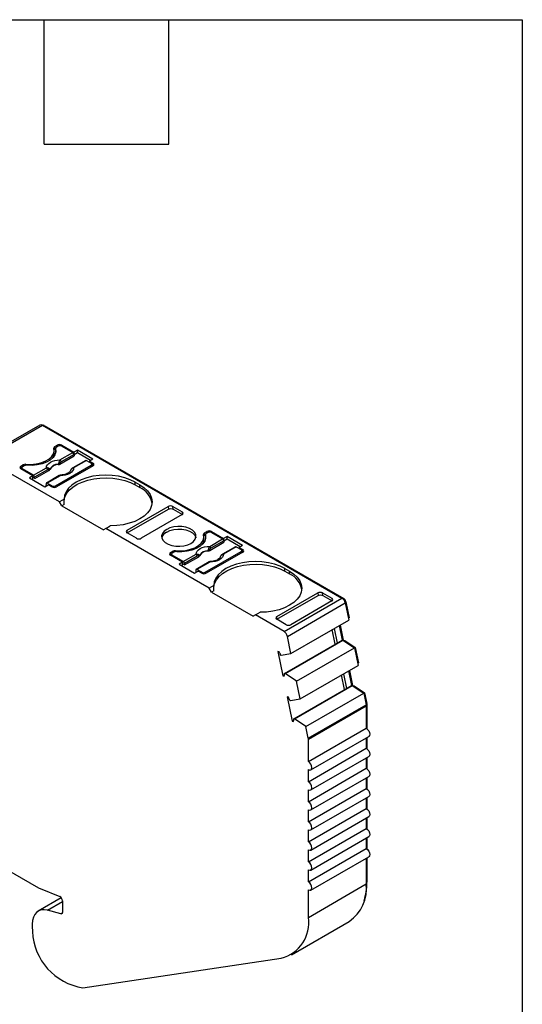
# Model space of a CAD drawing. Header units: millimetres. Extents: x 6 to 273, y 6 to 210.
# Tile 7 of 7: x 242 to 273, y 149 to 210. Entities that reach past the tile are written whole.
import ezdxf

# ---------------------------------------------------------------- set-up
doc = ezdxf.new("R2010")
doc.units = ezdxf.units.MM
doc.linetypes.add('SLD-Solid', pattern=[0])
doc.layers.add('TEXT', color=140, linetype='SLD-Solid', lineweight=25)

msp = doc.modelspace()

# ---------------------------------------------------------------- linework, layer by layer
for p, q in [((243.577, 184.762), (240.042, 182.721)), ((240.192, 182.706), (243.727, 184.747)), ((243.727, 184.747), (262.03, 174.181)), ((243.798, 184.706), (243.833, 184.726)), ((243.833, 184.726), (262.136, 174.16)), ((244.448, 183.053), (244.448, 183.217)), ((244.486, 183.451), (244.628, 183.533)), ((244.486, 183.288), (244.486, 183.451)), ((244.486, 183.288), (244.534, 183.315)), ((244.534, 183.329), (244.534, 183.166)), ((244.536, 183.313), (244.536, 183.149)), ((244.545, 183.104), (244.536, 183.149)), ((244.698, 183.472), (244.592, 183.41)), ((244.628, 183.533), (244.628, 183.431)), ((244.801, 182.626), (245.588, 183.08)), ((244.911, 183.533), (245.653, 183.104)), ((244.911, 183.472), (244.911, 183.533)), ((244.911, 183.472), (245.588, 183.08)), ((245.865, 183.227), (245.653, 183.104)), ((245.653, 183.104), (245.653, 182.994)), ((245.865, 183.063), (245.66, 182.945)), ((246.813, 182.68), (245.865, 183.227)), ((245.865, 183.063), (245.865, 183.227)), ((246.671, 182.598), (245.865, 183.063)), ((244.769, 180.063), (240.192, 182.706)), ((244.8, 182.373), (245.665, 182.873)), ((245.659, 182.965), (244.872, 182.511)), ((246.375, 182.602), (245.588, 182.148)), ((246.425, 182.597), (245.638, 182.143)), ((245.659, 182.965), (245.665, 182.873)), ((246.425, 182.597), (246.714, 182.431)), ((246.813, 182.68), (246.601, 182.557)), ((246.601, 182.557), (246.82, 182.431)), ((246.601, 182.557), (246.601, 182.496)), ((242.4, 182.247), (242.542, 182.329)), ((242.4, 182.084), (242.4, 182.247)), ((242.4, 182.084), (242.463, 182.12)), ((243.143, 181.655), (242.4, 182.084)), ((242.463, 182.145), (242.463, 182.048)), ((242.613, 182.268), (242.506, 182.206)), ((243.184, 181.693), (242.506, 182.084)), ((242.506, 182.084), (242.506, 182.023)), ((242.542, 182.329), (242.542, 182.227)), ((242.715, 182.299), (242.715, 182.361)), ((243.184, 181.693), (243.971, 182.147)), ((244.042, 182.032), (243.255, 181.577)), ((243.261, 181.485), (244.126, 181.984)), ((244.522, 181.043), (246.714, 182.308)), ((246.82, 182.268), (244.592, 180.982)), ((246.714, 182.206), (246.714, 182.308)), ((246.758, 182.232), (246.758, 182.37)), ((246.82, 182.267), (246.758, 182.303)), ((246.82, 182.268), (246.82, 182.431)), ((243.143, 181.655), (242.931, 181.533)), ((242.931, 181.533), (243.878, 180.986)), ((243.072, 181.451), (243.143, 181.492)), ((243.143, 181.492), (243.143, 181.655)), ((243.261, 181.485), (243.143, 181.553)), ((243.261, 181.485), (243.255, 181.577)), ((244.758, 181.669), (243.971, 181.215)), ((244.808, 181.664), (244.021, 181.21)), ((249.401, 181.267), (249.684, 181.104)), ((249.401, 181.104), (249.401, 181.267)), ((243.878, 180.986), (244.09, 181.108)), ((243.95, 181.176), (243.944, 181.091)), ((244.002, 181.057), (243.944, 181.091)), ((244.31, 181.043), (244.021, 181.21)), ((244.31, 180.982), (244.09, 181.108)), ((244.31, 180.982), (244.31, 181.043)), ((244.522, 181.043), (244.522, 180.955)), ((249.401, 181.104), (249.684, 180.941)), ((249.684, 180.941), (249.684, 181.104)), ((245.048, 180.224), (244.769, 180.063)), ((244.911, 179.818), (244.769, 180.063)), ((245.062, 179.906), (244.911, 179.818)), ((244.911, 179.818), (247.456, 178.349)), ((248.906, 178.329), (251.415, 179.777)), ((248.906, 178.165), (251.428, 179.621)), ((251.415, 179.777), (251.428, 179.621)), ((251.699, 179.777), (252.271, 179.447)), ((251.711, 179.621), (251.699, 179.777)), ((251.711, 179.621), (252.283, 179.291)), ((252.271, 179.447), (252.283, 179.291)), ((252.27, 179.284), (249.761, 177.835)), ((247.598, 178.43), (247.456, 178.349)), ((247.598, 178.43), (247.876, 178.591)), ((253.919, 174.781), (247.598, 178.43)), ((248.894, 178.158), (248.906, 178.329)), ((253.636, 178.169), (253.778, 178.251)), ((253.778, 178.251), (253.778, 178.149)), ((254.061, 178.251), (254.803, 177.822)), ((254.061, 178.19), (254.061, 178.251)), ((249.478, 177.835), (248.906, 178.165)), ((253.598, 177.771), (253.598, 177.934)), ((253.636, 178.006), (253.636, 178.169)), ((253.636, 178.006), (253.684, 178.033)), ((253.684, 178.047), (253.684, 177.883)), ((253.686, 178.03), (253.686, 177.867)), ((253.695, 177.822), (253.686, 177.867)), ((253.848, 178.19), (253.742, 178.128)), ((253.951, 177.344), (254.738, 177.798)), ((254.809, 177.683), (254.022, 177.229)), ((254.061, 178.19), (254.738, 177.798)), ((255.015, 177.945), (254.803, 177.822)), ((254.803, 177.822), (254.803, 177.712)), ((254.809, 177.683), (254.815, 177.59)), ((255.015, 177.781), (254.81, 177.663)), ((255.963, 177.398), (255.015, 177.945)), ((255.015, 177.781), (255.015, 177.945)), ((255.821, 177.316), (255.015, 177.781)), ((251.55, 176.965), (251.692, 177.047)), ((251.692, 177.047), (251.692, 176.945)), ((251.865, 177.017), (251.865, 177.079)), ((253.672, 175.761), (255.864, 177.026)), ((253.95, 177.091), (254.815, 177.59)), ((255.525, 177.32), (254.738, 176.866)), ((255.575, 177.315), (254.788, 176.861)), ((255.575, 177.315), (255.864, 177.149)), ((255.963, 177.398), (255.751, 177.275)), ((255.751, 177.275), (255.97, 177.149)), ((255.751, 177.275), (255.751, 177.214)), ((255.864, 176.924), (255.864, 177.026)), ((255.908, 176.949), (255.908, 177.087)), ((255.97, 176.985), (255.97, 177.149)), ((251.55, 176.802), (251.55, 176.965)), ((251.55, 176.802), (251.612, 176.837)), ((252.293, 176.373), (251.55, 176.802)), ((251.612, 176.863), (251.612, 176.766)), ((251.762, 176.985), (251.656, 176.924)), ((252.334, 176.41), (251.656, 176.802)), ((251.656, 176.802), (251.656, 176.74)), ((252.334, 176.41), (253.121, 176.865)), ((253.192, 176.75), (252.405, 176.295)), ((252.411, 176.203), (253.276, 176.702)), ((255.97, 176.985), (253.742, 175.7)), ((255.97, 176.985), (255.908, 177.021)), ((252.293, 176.373), (252.081, 176.251)), ((252.081, 176.251), (253.028, 175.704)), ((252.222, 176.169), (252.293, 176.21)), ((252.293, 176.21), (252.293, 176.373)), ((252.411, 176.203), (252.293, 176.271)), ((252.411, 176.203), (252.405, 176.295)), ((253.028, 175.704), (253.24, 175.826)), ((253.1, 175.894), (253.094, 175.809)), ((253.908, 176.387), (253.121, 175.932)), ((253.958, 176.382), (253.171, 175.927)), ((253.46, 175.761), (253.171, 175.927)), ((253.46, 175.7), (253.24, 175.826)), ((258.551, 175.985), (258.834, 175.822)), ((258.551, 175.822), (258.551, 175.985)), ((258.551, 175.822), (258.834, 175.659)), ((258.834, 175.659), (258.834, 175.822)), ((253.152, 175.775), (253.094, 175.809)), ((253.46, 175.7), (253.46, 175.761)), ((253.672, 175.761), (253.672, 175.673)), ((254.198, 174.942), (253.919, 174.781)), ((254.061, 174.536), (253.919, 174.781)), ((254.212, 174.624), (254.061, 174.536)), ((254.061, 174.536), (256.606, 173.067)), ((258.056, 173.046), (260.565, 174.495)), ((258.056, 172.883), (260.578, 174.339)), ((258.495, 172.14), (262.03, 174.181)), ((260.565, 174.495), (260.578, 174.339)), ((260.849, 174.495), (261.421, 174.165)), ((260.861, 174.339), (260.849, 174.495)), ((260.861, 174.339), (261.433, 174.009)), ((261.421, 174.165), (261.433, 174.009)), ((262.092, 174.134), (262.136, 174.16)), ((258.7, 171.84), (262.235, 173.881)), ((261.42, 174.002), (258.911, 172.553)), ((262.222, 173.931), (262.273, 173.96)), ((262.235, 173.881), (262.449, 172.838)), ((262.273, 173.96), (262.473, 172.982)), ((256.748, 173.148), (256.606, 173.067)), ((256.748, 173.148), (257.026, 173.309)), ((258.495, 172.14), (256.748, 173.148)), ((258.044, 172.876), (258.056, 173.046)), ((258.627, 172.553), (258.056, 172.883)), ((258.913, 170.797), (262.449, 172.838)), ((262.425, 172.954), (262.473, 172.982)), ((261.616, 171.364), (261.434, 172.253)), ((261.55, 172.32), (261.732, 171.43)), ((261.868, 172.503), (262.05, 171.614)), ((261.916, 172.531), (262.106, 171.604)), ((258.913, 170.797), (258.7, 171.84)), ((261.732, 171.43), (262.05, 171.614)), ((262.05, 171.614), (262.091, 171.603)), ((258.514, 169.573), (261.732, 171.43)), ((258.556, 169.562), (262.091, 171.603)), ((259.261, 169.098), (262.796, 171.139)), ((262.091, 171.603), (262.796, 171.139)), ((262.097, 171.599), (262.106, 171.604)), ((262.106, 171.604), (262.204, 171.578)), ((262.164, 171.555), (262.204, 171.578)), ((262.204, 171.578), (262.847, 171.154)), ((262.796, 171.139), (263.016, 170.066)), ((262.799, 171.127), (262.847, 171.154)), ((262.847, 171.154), (263.041, 170.21)), ((258.197, 170.883), (258.113, 170.906)), ((258.113, 170.906), (258.414, 169.431)), ((258.286, 170.69), (258.327, 170.679)), ((258.327, 170.679), (258.913, 170.797)), ((259.48, 168.025), (263.016, 170.066)), ((262.992, 170.182), (263.041, 170.21)), ((258.414, 169.431), (258.515, 169.489)), ((258.414, 169.431), (258.499, 169.408)), ((258.556, 169.562), (258.514, 169.573)), ((259.261, 169.098), (258.556, 169.562)), ((262.184, 168.591), (262.002, 169.481)), ((262.117, 169.547), (262.299, 168.658)), ((262.435, 169.731), (262.617, 168.842)), ((262.484, 169.759), (262.673, 168.832)), ((259.082, 166.801), (262.299, 168.658)), ((259.123, 166.79), (262.658, 168.831)), ((259.48, 168.025), (259.261, 169.098)), ((262.299, 168.658), (262.617, 168.842)), ((262.617, 168.842), (262.658, 168.831)), ((262.658, 168.831), (263.362, 168.367)), ((262.664, 168.827), (262.673, 168.832)), ((262.673, 168.832), (262.771, 168.806)), ((262.732, 168.783), (262.771, 168.806)), ((262.771, 168.806), (263.413, 168.383)), ((258.764, 168.111), (258.68, 168.134)), ((258.68, 168.134), (258.982, 166.658)), ((258.894, 167.907), (259.48, 168.025)), ((259.827, 166.326), (263.362, 168.367)), ((263.362, 168.367), (263.509, 167.651)), ((263.365, 168.355), (263.413, 168.383)), ((263.413, 168.383), (263.547, 167.731)), ((258.853, 167.918), (258.894, 167.907)), ((259.973, 165.61), (263.509, 167.651)), ((259.981, 165.542), (263.516, 167.584)), ((263.498, 167.703), (263.547, 167.731)), ((263.507, 167.66), (263.552, 167.686)), ((263.516, 167.584), (263.516, 166.219)), ((263.552, 167.686), (263.552, 166.195)), ((259.123, 166.79), (259.082, 166.801)), ((259.827, 166.326), (259.123, 166.79)), ((258.982, 166.658), (259.082, 166.717)), ((258.982, 166.658), (259.066, 166.636)), ((259.973, 165.61), (259.827, 166.326)), ((259.981, 164.178), (263.516, 166.219)), ((260.131, 163.673), (263.666, 165.714)), ((263.516, 165.628), (263.516, 164.994)), ((263.552, 165.648), (263.552, 164.97)), ((259.981, 164.178), (259.981, 165.542)), ((259.981, 162.953), (263.516, 164.994)), ((260.131, 162.448), (263.666, 164.489)), ((263.516, 164.403), (263.516, 163.769)), ((263.552, 164.423), (263.552, 163.745)), ((259.981, 161.728), (263.516, 163.769)), ((259.981, 162.953), (259.981, 163.688)), ((260.131, 161.224), (263.666, 163.265)), ((263.516, 163.178), (263.516, 162.545)), ((263.552, 163.198), (263.552, 162.521)), ((233.636, 162.15), (243.481, 156.466)), ((259.981, 160.504), (263.516, 162.545)), ((259.981, 161.728), (259.981, 162.463)), ((260.131, 159.999), (263.666, 162.04)), ((263.552, 161.974), (263.552, 161.296)), ((263.516, 161.953), (263.516, 161.32)), ((259.981, 159.279), (263.516, 161.32)), ((259.981, 160.504), (259.981, 161.238)), ((260.131, 158.774), (263.666, 160.815)), ((263.516, 160.728), (263.516, 160.095)), ((263.552, 160.749), (263.552, 160.071)), ((259.981, 158.054), (263.516, 160.095)), ((259.981, 159.279), (259.981, 160.014)), ((260.131, 157.549), (263.666, 159.59)), ((263.516, 159.504), (263.516, 158.87)), ((263.552, 159.524), (263.552, 158.846)), ((259.981, 156.829), (263.516, 158.87)), ((259.981, 158.054), (259.981, 158.789)), ((260.131, 156.324), (263.666, 158.365)), ((263.516, 158.279), (263.516, 156.697)), ((263.552, 158.299), (263.552, 156.8)), ((259.981, 156.829), (259.981, 157.564)), ((259.981, 154.656), (263.516, 156.697)), ((263.516, 156.779), (263.552, 156.8)), ((243.586, 156.414), (244.787, 155.929)), ((259.981, 154.656), (259.981, 156.339)), ((244.882, 155.852), (243.474, 155.039)), ((244.03, 155.089), (244.949, 155.62)), ((244.949, 155.674), (244.949, 154.968)), ((244.844, 154.871), (244.03, 155.089)), ((244.844, 154.871), (244.944, 154.929)), ((243.111, 154.236), (243.111, 153.991)), ((258.945, 152.367), (262.48, 154.408)), ((246.202, 150.354), (258.327, 152.155))]:
    msp.add_line(p, q)
at = {"flags": 128}
for points in [[(242.715, 182.361), (243.028, 182.352), (243.337, 182.38), (243.63, 182.445), (243.892, 182.544), (244.114, 182.672), (244.285, 182.823), (244.397, 182.992), (244.446, 183.171), (244.43, 183.352)], [(244.536, 183.313), (244.548, 183.129), (244.495, 182.947), (244.379, 182.776), (244.204, 182.622), (243.979, 182.492), (243.712, 182.391), (243.415, 182.324), (243.101, 182.293), (242.782, 182.3)], [(244.534, 183.166), (244.534, 183.163), (244.536, 183.149)], [(243.971, 182.147), (243.988, 182.24), (244.035, 182.33), (244.112, 182.413), (244.215, 182.485), (244.341, 182.545), (244.484, 182.589), (244.639, 182.617), (244.801, 182.626)], [(244.126, 181.984), (244.123, 182.02), (244.12, 182.048)], [(244.18, 182.06), (244.181, 182.052), (244.182, 182.045)], [(244.694, 182.341), (244.694, 182.35), (244.694, 182.356)], [(244.797, 182.438), (244.799, 182.402), (244.8, 182.373)], [(245.638, 182.143), (245.621, 182.05), (245.574, 181.96), (245.497, 181.877), (245.394, 181.805), (245.268, 181.745), (245.125, 181.701), (244.97, 181.674), (244.808, 181.664)], [(245.481, 182.047), (245.48, 182.048), (245.479, 182.05), (245.479, 182.051), (245.48, 182.051), (245.482, 182.051), (245.485, 182.05)], [(249.401, 181.267), (249.096, 181.418), (248.755, 181.538), (248.385, 181.627), (247.995, 181.681), (247.596, 181.699), (247.197, 181.68), (246.808, 181.626), (246.438, 181.538), (246.097, 181.417), (245.792, 181.266), (245.533, 181.09), (245.324, 180.893), (245.171, 180.679), (245.078, 180.454), (245.048, 180.224)], [(245.048, 180.063), (245.05, 180.132), (245.099, 180.357), (245.206, 180.575), (245.371, 180.78), (245.587, 180.969), (245.852, 181.136), (246.157, 181.278), (246.497, 181.391), (246.863, 181.473), (247.246, 181.521), (247.637, 181.535), (248.028, 181.514), (248.408, 181.459), (248.769, 181.371), (249.103, 181.251), (249.401, 181.104)], [(244.021, 181.21), (244.008, 181.216), (243.995, 181.219), (243.983, 181.219), (243.973, 181.216), (243.964, 181.21), (243.957, 181.201), (243.953, 181.189), (243.95, 181.176)], [(249.684, 181.104), (249.944, 180.928), (250.153, 180.731), (250.306, 180.518), (250.399, 180.293), (250.43, 180.062), (250.399, 179.832), (250.305, 179.607), (250.151, 179.394), (249.942, 179.197), (249.682, 179.021), (249.377, 178.871), (249.035, 178.751), (248.665, 178.662), (248.275, 178.609), (247.876, 178.591)], [(251.321, 178.383), (251.164, 178.268), (251.061, 178.135), (251.015, 177.991), (251.03, 177.846), (251.106, 177.706), (251.236, 177.581), (251.415, 177.478), (251.632, 177.402), (251.874, 177.359), (252.126, 177.35), (252.375, 177.376), (252.606, 177.436), (252.805, 177.526), (252.962, 177.641), (253.065, 177.774), (253.111, 177.918), (253.096, 178.064), (253.021, 178.204), (252.89, 178.329), (252.711, 178.432), (252.494, 178.508), (252.252, 178.551), (252, 178.56), (251.751, 178.534), (251.52, 178.474), (251.321, 178.383)], [(251.321, 178.22), (251.52, 178.31), (251.751, 178.37), (252, 178.397), (252.252, 178.388), (252.494, 178.344), (252.711, 178.269), (252.89, 178.165), (253.021, 178.04), (253.096, 177.901), (253.103, 177.873)], [(251.865, 177.079), (252.178, 177.07), (252.487, 177.098), (252.78, 177.163), (253.042, 177.261), (253.264, 177.389), (253.435, 177.541), (253.547, 177.71), (253.596, 177.889), (253.58, 178.069)], [(253.686, 178.03), (253.698, 177.846), (253.645, 177.665), (253.529, 177.494), (253.354, 177.34), (253.129, 177.209), (252.862, 177.109), (252.565, 177.041), (252.251, 177.011), (251.932, 177.018)], [(253.684, 177.883), (253.684, 177.88), (253.686, 177.867)], [(253.121, 176.865), (253.138, 176.958), (253.185, 177.048), (253.262, 177.131), (253.365, 177.203), (253.491, 177.263), (253.634, 177.307), (253.789, 177.334), (253.951, 177.344)], [(253.844, 177.059), (253.844, 177.068), (253.844, 177.074)], [(253.947, 177.156), (253.949, 177.12), (253.95, 177.091)], [(253.276, 176.702), (253.273, 176.738), (253.27, 176.765)], [(253.33, 176.778), (253.331, 176.77), (253.332, 176.763)], [(254.788, 176.861), (254.771, 176.768), (254.724, 176.678), (254.647, 176.595), (254.544, 176.523), (254.418, 176.463), (254.275, 176.419), (254.12, 176.391), (253.958, 176.382)], [(254.631, 176.765), (254.63, 176.766), (254.629, 176.768), (254.629, 176.769), (254.63, 176.769), (254.632, 176.769), (254.635, 176.768)], [(253.171, 175.927), (253.158, 175.934), (253.145, 175.937), (253.133, 175.937), (253.123, 175.934), (253.114, 175.927), (253.107, 175.918), (253.103, 175.907), (253.1, 175.894)], [(258.551, 175.985), (258.246, 176.135), (257.905, 176.256), (257.535, 176.345), (257.145, 176.398), (256.746, 176.416), (256.347, 176.398), (255.958, 176.344), (255.588, 176.255), (255.247, 176.134), (254.942, 175.984), (254.683, 175.808), (254.474, 175.611), (254.321, 175.397), (254.228, 175.172), (254.198, 174.942)], [(254.198, 174.781), (254.2, 174.85), (254.249, 175.075), (254.356, 175.292), (254.52, 175.498), (254.737, 175.687), (255.002, 175.854), (255.307, 175.996), (255.647, 176.109), (256.013, 176.191), (256.396, 176.239), (256.787, 176.253), (257.178, 176.232), (257.558, 176.177), (257.919, 176.088), (258.253, 175.969), (258.551, 175.822)], [(258.834, 175.822), (259.094, 175.646), (259.303, 175.449), (259.456, 175.235), (259.549, 175.011), (259.58, 174.78), (259.549, 174.55), (259.455, 174.325), (259.301, 174.112), (259.092, 173.915), (258.831, 173.739), (258.527, 173.589), (258.185, 173.468), (257.815, 173.38), (257.425, 173.327), (257.026, 173.309)], [(263.516, 166.219), (263.597, 166.153), (263.666, 166.061), (263.712, 165.955), (263.728, 165.852), (263.712, 165.767), (263.666, 165.714), (263.666, 165.714)], [(263.516, 164.994), (263.597, 164.929), (263.666, 164.836), (263.712, 164.73), (263.728, 164.627), (263.712, 164.542), (263.666, 164.489), (263.666, 164.489)], [(259.981, 163.688), (260.062, 163.66), (260.131, 163.673), (260.177, 163.726), (260.193, 163.811), (260.177, 163.914), (260.131, 164.02), (260.062, 164.112), (259.981, 164.178)], [(263.516, 163.769), (263.597, 163.704), (263.666, 163.611), (263.712, 163.505), (263.728, 163.402), (263.712, 163.317), (263.666, 163.265), (263.666, 163.265)], [(259.981, 162.463), (260.062, 162.435), (260.131, 162.448), (260.177, 162.501), (260.193, 162.586), (260.177, 162.689), (260.131, 162.795), (260.062, 162.888), (259.981, 162.953)], [(263.516, 162.545), (263.597, 162.479), (263.666, 162.386), (263.712, 162.28), (263.728, 162.177), (263.712, 162.093), (263.666, 162.04), (263.666, 162.04)], [(259.981, 161.238), (260.062, 161.21), (260.131, 161.224), (260.177, 161.276), (260.193, 161.361), (260.177, 161.464), (260.131, 161.57), (260.062, 161.663), (259.981, 161.728)], [(263.516, 161.32), (263.597, 161.254), (263.666, 161.161), (263.712, 161.055), (263.728, 160.952), (263.712, 160.868), (263.666, 160.815), (263.666, 160.815)], [(259.981, 160.014), (260.062, 159.985), (260.131, 159.999), (260.177, 160.052), (260.193, 160.136), (260.177, 160.239), (260.131, 160.345), (260.062, 160.438), (259.981, 160.504)], [(263.516, 160.095), (263.597, 160.029), (263.666, 159.937), (263.712, 159.831), (263.728, 159.727), (263.712, 159.643), (263.666, 159.59), (263.666, 159.59)], [(259.981, 158.789), (260.062, 158.761), (260.131, 158.774), (260.177, 158.827), (260.193, 158.911), (260.177, 159.014), (260.131, 159.12), (260.062, 159.213), (259.981, 159.279)], [(263.516, 158.87), (263.597, 158.805), (263.666, 158.712), (263.712, 158.606), (263.728, 158.503), (263.712, 158.418), (263.666, 158.365), (263.666, 158.365)], [(259.981, 157.564), (260.062, 157.536), (260.131, 157.549), (260.177, 157.602), (260.193, 157.686), (260.177, 157.79), (260.131, 157.896), (260.062, 157.988), (259.981, 158.054)], [(259.981, 156.339), (260.062, 156.311), (260.131, 156.324), (260.177, 156.377), (260.193, 156.462), (260.177, 156.565), (260.131, 156.671), (260.062, 156.764), (259.981, 156.829)], [(244.03, 155.089), (243.839, 155.12), (243.662, 155.109), (243.503, 155.055), (243.367, 154.96), (243.257, 154.827), (243.177, 154.659), (243.127, 154.46), (243.111, 154.236)], [(244.949, 154.968), (244.947, 154.943), (244.942, 154.92), (244.933, 154.901), (244.92, 154.886), (244.905, 154.875), (244.886, 154.869), (244.866, 154.867), (244.844, 154.871)]]:
    msp.add_lwpolyline(points, dxfattribs=at)
for centre, radius, start, end in [((243.64, 184.627), 0.148, 53.77491, 114.91465), ((243.774, 184.641), 0.104, 54.94802, 109.00604), ((243.893, 183.06), 0.555, 325.37128, 359.26032), ((244.521, 183.366), 0.0919, 112.11427, 189.09381), ((244.555, 183.163), 0.142, 119.04503, 139.60201), ((244.628, 183.325), 0.0925, 112.32046, 187.67416), ((244.769, 183.26), 0.307, 62.60967, 117.39033), ((244.805, 183.267), 0.231, 62.60967, 117.39033), ((245.504, 182.95), 0.155, 5.689, 57.19913), ((244.475, 182.056), 0.5, 49.88215, 58.74261), ((244.717, 182.495), 0.155, 5.689, 57.19913), ((246.396, 182.557), 0.0498, 54.01818, 114.67136), ((242.431, 182.165), 0.0873, 110.78342, 249.21658), ((242.53, 182.145), 0.0655, 110.78342, 249.21658), ((242.681, 182.062), 0.301, 83.66933, 117.59762), ((242.752, 182.002), 0.3, 84.14931, 117.63517), ((243.887, 182.016), 0.155, 5.689, 57.19913), ((244.012, 182.094), 0.118, 336.66803, 18.17484), ((244.682, 181.784), 0.573, 88.8448, 151.14983), ((244.682, 181.77), 0.571, 88.81364, 151.18098), ((245.609, 182.103), 0.0497, 54.01601, 114.69586), ((246.691, 182.37), 0.0655, 290.78342, 69.21658), ((246.789, 182.349), 0.0873, 290.7833, 69.2167), ((243.1, 181.562), 0.155, 5.689, 57.19913), ((244.779, 181.625), 0.0484, 53.10271, 115.58682), ((244.416, 181.248), 0.231, 242.60967, 297.39033), ((244.451, 181.255), 0.307, 242.60933, 297.39067), ((249.139, 179.752), 1.308, 10.1225, 65.3931), ((253.919, 177.978), 0.307, 62.60967, 117.39033), ((251.568, 177.706), 0.571, 115.72217, 162.96625), ((253.043, 177.778), 0.555, 325.37128, 359.26032), ((253.671, 178.084), 0.0919, 112.11427, 189.09381), ((253.705, 177.881), 0.142, 119.04503, 139.60201), ((253.778, 178.043), 0.0925, 112.32046, 187.67416), ((253.955, 177.985), 0.231, 62.60967, 117.39033), ((254.654, 177.668), 0.155, 5.689, 57.19913), ((251.831, 176.78), 0.301, 83.66933, 117.59762), ((253.832, 176.502), 0.573, 88.8448, 151.14983), ((253.832, 176.488), 0.571, 88.81364, 151.18098), ((253.625, 176.773), 0.5, 49.88215, 58.74261), ((253.867, 177.213), 0.155, 5.689, 57.19913), ((255.546, 177.275), 0.0498, 54.01818, 114.67136), ((255.84, 177.087), 0.0655, 290.78342, 69.21658), ((255.939, 177.067), 0.0873, 290.7833, 69.2167), ((251.581, 176.883), 0.0873, 110.78342, 249.21658), ((251.68, 176.863), 0.0655, 110.78342, 249.21658), ((251.902, 176.72), 0.3, 84.14931, 117.63517), ((253.037, 176.734), 0.155, 5.689, 57.19913), ((253.162, 176.812), 0.118, 336.66803, 18.17484), ((254.759, 176.821), 0.0497, 54.01601, 114.69586), ((252.25, 176.28), 0.155, 5.689, 57.19913), ((253.929, 176.343), 0.0484, 53.10271, 115.58682), ((253.566, 175.965), 0.231, 242.60967, 297.39033), ((253.601, 175.972), 0.307, 242.60933, 297.39067), ((258.289, 174.47), 1.308, 10.1225, 65.3931), ((261.775, 173.786), 0.47, 11.62788, 57.0661), ((261.966, 173.897), 0.313, 11.62788, 57.0661), ((258.239, 171.745), 0.47, 11.62788, 57.0661), ((257.487, 170.439), 0.837, 17.47941, 32.05755), ((258.118, 169.528), 0.399, 342.53288, 6.51389), ((258.054, 167.667), 0.837, 17.47941, 32.05755), ((263.178, 167.581), 0.339, 0.3464, 11.86557), ((263.326, 167.684), 0.226, 0.34659, 11.86556), ((258.686, 166.756), 0.399, 342.53288, 6.51389), ((259.642, 165.54), 0.339, 0.3464, 11.86557), ((261.074, 156.424), 2.458, 304.91678, 6.3954), ((259.986, 156.749), 3.566, 342.27549, 0.81649), ((243.903, 157.192), 0.839, 239.84979, 247.82784), ((244.651, 155.663), 0.299, 2.03164, 62.89674), ((257.755, 154.33), 2.249, 284.71239, 8.34343), ((244.938, 153.995), 1.827, 180.10726, 186.5483), ((246.742, 153.936), 3.622, 182.36731, 261.43138)]:
    msp.add_arc(centre, radius, start, end)
for points in [[(244.734, 182.483), (244.723, 182.437), (244.709, 182.394), (244.694, 182.356)], [(244.801, 182.626), (244.775, 182.595), (244.75, 182.546), (244.734, 182.483)], [(244.872, 182.511), (244.844, 182.495), (244.817, 182.471), (244.797, 182.438)], [(244.12, 182.048), (244.097, 182.055), (244.069, 182.048), (244.042, 182.032)], [(244.12, 182.048), (244.152, 182.051), (244.172, 182.056), (244.18, 182.06)], [(245.062, 179.906), (245.053, 180.014), (245.048, 180.12), (245.048, 180.224)], [(253.884, 177.201), (253.873, 177.155), (253.859, 177.112), (253.844, 177.074)], [(253.951, 177.344), (253.924, 177.313), (253.9, 177.264), (253.884, 177.201)], [(254.022, 177.229), (253.994, 177.213), (253.967, 177.189), (253.947, 177.156)], [(253.27, 176.765), (253.247, 176.773), (253.219, 176.765), (253.192, 176.75)], [(253.27, 176.765), (253.302, 176.769), (253.322, 176.774), (253.33, 176.778)], [(254.212, 174.624), (254.203, 174.732), (254.198, 174.838), (254.198, 174.942)]]:
    msp.add_open_spline(points, degree=3)
for points, knots in [([(243.971, 182.147), (243.985, 182.15), (244.013, 182.157), (244.054, 182.156), (244.092, 182.149), (244.114, 182.137), (244.124, 182.131)], [0, 0, 0, 0, 0.251221, 0.500849, 0.763425, 1, 1, 1, 1]), ([(244.124, 182.131), (244.132, 182.126), (244.149, 182.113), (244.169, 182.089), (244.177, 182.07), (244.18, 182.06)], [0, 0, 0, 0, 0.265902, 0.599333, 1, 1, 1, 1]), ([(244.126, 181.984), (244.131, 181.987), (244.135, 181.99), (244.139, 181.992), (244.144, 181.995), (244.147, 181.998), (244.151, 182.001), (244.155, 182.005), (244.158, 182.008), (244.161, 182.011), (244.163, 182.013), (244.164, 182.014), (244.165, 182.016), (244.168, 182.019), (244.171, 182.023), (244.173, 182.026), (244.174, 182.028), (244.175, 182.03), (244.176, 182.032), (244.178, 182.036), (244.18, 182.041), (244.182, 182.045)], [0, 0, 0, 0, 0.0000193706, 0.0000193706, 0.0000193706, 0.0000387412, 0.0000387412, 0.0000387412, 0.0000581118, 0.0000581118, 0.0000581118, 0.0000677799, 0.0000677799, 0.0000677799, 0.0000871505, 0.0000871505, 0.0000871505, 0.0000968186, 0.0000968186, 0.0000968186, 0.0001214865, 0.0001214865, 0.0001214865, 0.0001214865]), ([(244.797, 182.438), (244.785, 182.426), (244.755, 182.396), (244.717, 182.371), (244.694, 182.356)], [0, 0, 0, 0, 0.389276, 1, 1, 1, 1]), ([(244.694, 182.341), (244.701, 182.342), (244.707, 182.343), (244.713, 182.344), (244.719, 182.345), (244.725, 182.346), (244.731, 182.347), (244.737, 182.349), (244.743, 182.35), (244.749, 182.352), (244.752, 182.353), (244.755, 182.354), (244.758, 182.354), (244.763, 182.356), (244.769, 182.358), (244.774, 182.36), (244.777, 182.362), (244.779, 182.363), (244.782, 182.364), (244.788, 182.367), (244.794, 182.37), (244.8, 182.373)], [0, 0, 0, 0, 0.0000193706, 0.0000193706, 0.0000193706, 0.0000387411, 0.0000387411, 0.0000387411, 0.0000581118, 0.0000581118, 0.0000581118, 0.0000677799, 0.0000677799, 0.0000677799, 0.0000871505, 0.0000871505, 0.0000871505, 0.0000968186, 0.0000968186, 0.0000968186, 0.0001214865, 0.0001214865, 0.0001214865, 0.0001214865]), ([(245.433, 181.957), (245.428, 181.945), (245.419, 181.918), (245.36, 181.854), (245.253, 181.788), (245.104, 181.735), (244.968, 181.707), (244.885, 181.705), (244.862, 181.704)], [0, 0, 0, 0, 0.164111, 0.344717, 0.537733, 0.730731, 0.926871, 1, 1, 1, 1]), ([(245.485, 182.05), (245.477, 182.041), (245.46, 182.02), (245.44, 181.981), (245.433, 181.949), (245.429, 181.932)], [0, 0, 0, 0, 0.265902, 0.599333, 1, 1, 1, 1]), ([(245.588, 182.148), (245.566, 182.134), (245.527, 182.109), (245.494, 182.069), (245.479, 182.051)], [0, 0, 0, 0, 0.553024, 1, 1, 1, 1]), ([(245.638, 182.143), (245.624, 182.138), (245.596, 182.129), (245.555, 182.108), (245.517, 182.081), (245.495, 182.06), (245.485, 182.05)], [0, 0, 0, 0, 0.251221, 0.500849, 0.763425, 1, 1, 1, 1]), ([(244.861, 181.702), (244.844, 181.7), (244.811, 181.696), (244.775, 181.678), (244.758, 181.669)], [0, 0, 0, 0, 0.512278, 1, 1, 1, 1]), ([(244.808, 181.664), (244.822, 181.678), (244.841, 181.698), (244.856, 181.701), (244.861, 181.701)], [0, 0, 0, 0, 0.682117, 1, 1, 1, 1]), ([(244.861, 181.701), (244.862, 181.702), (244.867, 181.703), (244.871, 181.7), (244.875, 181.698)], [0, 0, 0, 0, 0.17328, 1, 1, 1, 1]), ([(251.699, 179.777), (251.666, 179.797), (251.613, 179.811), (251.502, 179.811), (251.449, 179.796), (251.415, 179.777)], [0, 0, 0, 0, 0.5, 0.5, 1, 1, 1, 1]), ([(251.428, 179.621), (251.461, 179.64), (251.514, 179.655), (251.625, 179.655), (251.678, 179.641), (251.711, 179.621)], [0, 0, 0, 0, 0.5, 0.5, 1, 1, 1, 1]), ([(252.27, 179.284), (252.303, 179.303), (252.329, 179.334), (252.329, 179.398), (252.304, 179.428), (252.271, 179.447)], [0, 0, 0, 0, 0.5, 0.5, 1, 1, 1, 1]), ([(248.906, 178.329), (248.873, 178.309), (248.847, 178.279), (248.847, 178.215), (248.872, 178.184), (248.906, 178.165)], [0, 0, 0, 0, 0.5, 0.5, 1, 1, 1, 1]), ([(249.478, 177.835), (249.511, 177.816), (249.564, 177.801), (249.674, 177.801), (249.727, 177.816), (249.761, 177.835)], [0, 0, 0, 0, 0.5, 0.5, 1, 1, 1, 1]), ([(253.947, 177.156), (253.935, 177.144), (253.905, 177.114), (253.867, 177.089), (253.844, 177.074)], [0, 0, 0, 0, 0.389276, 1, 1, 1, 1]), ([(253.844, 177.059), (253.851, 177.06), (253.857, 177.061), (253.863, 177.062), (253.869, 177.063), (253.875, 177.064), (253.881, 177.065), (253.887, 177.066), (253.893, 177.068), (253.899, 177.07), (253.902, 177.071), (253.905, 177.071), (253.908, 177.072), (253.913, 177.074), (253.919, 177.076), (253.924, 177.078), (253.927, 177.079), (253.929, 177.08), (253.932, 177.082), (253.938, 177.085), (253.944, 177.088), (253.95, 177.091)], [0, 0, 0, 0, 0.0000193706, 0.0000193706, 0.0000193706, 0.0000387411, 0.0000387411, 0.0000387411, 0.0000581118, 0.0000581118, 0.0000581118, 0.0000677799, 0.0000677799, 0.0000677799, 0.0000871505, 0.0000871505, 0.0000871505, 0.0000968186, 0.0000968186, 0.0000968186, 0.0001214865, 0.0001214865, 0.0001214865, 0.0001214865]), ([(253.121, 176.865), (253.135, 176.868), (253.163, 176.874), (253.204, 176.874), (253.242, 176.867), (253.264, 176.855), (253.274, 176.849)], [0, 0, 0, 0, 0.251221, 0.500849, 0.763425, 1, 1, 1, 1]), ([(253.274, 176.849), (253.282, 176.843), (253.299, 176.831), (253.319, 176.807), (253.326, 176.788), (253.33, 176.778)], [0, 0, 0, 0, 0.265902, 0.599333, 1, 1, 1, 1]), ([(253.276, 176.702), (253.281, 176.705), (253.285, 176.707), (253.289, 176.71), (253.294, 176.713), (253.297, 176.716), (253.301, 176.719), (253.305, 176.722), (253.308, 176.726), (253.311, 176.729), (253.313, 176.731), (253.314, 176.732), (253.315, 176.734), (253.318, 176.737), (253.321, 176.741), (253.323, 176.744), (253.324, 176.746), (253.325, 176.748), (253.326, 176.749), (253.328, 176.754), (253.33, 176.759), (253.332, 176.763)], [0, 0, 0, 0, 0.0000193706, 0.0000193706, 0.0000193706, 0.0000387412, 0.0000387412, 0.0000387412, 0.0000581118, 0.0000581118, 0.0000581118, 0.0000677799, 0.0000677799, 0.0000677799, 0.0000871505, 0.0000871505, 0.0000871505, 0.0000968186, 0.0000968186, 0.0000968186, 0.0001214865, 0.0001214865, 0.0001214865, 0.0001214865]), ([(254.583, 176.675), (254.578, 176.663), (254.569, 176.636), (254.51, 176.572), (254.403, 176.505), (254.254, 176.452), (254.118, 176.425), (254.035, 176.422), (254.012, 176.422)], [0, 0, 0, 0, 0.164111, 0.344717, 0.537733, 0.730731, 0.926871, 1, 1, 1, 1]), ([(254.635, 176.768), (254.627, 176.759), (254.61, 176.738), (254.59, 176.699), (254.583, 176.667), (254.579, 176.65)], [0, 0, 0, 0, 0.265902, 0.599333, 1, 1, 1, 1]), ([(254.738, 176.866), (254.716, 176.852), (254.677, 176.827), (254.644, 176.787), (254.629, 176.769)], [0, 0, 0, 0, 0.553024, 1, 1, 1, 1]), ([(254.788, 176.861), (254.774, 176.856), (254.746, 176.847), (254.705, 176.825), (254.667, 176.799), (254.645, 176.778), (254.635, 176.768)], [0, 0, 0, 0, 0.251221, 0.500849, 0.763425, 1, 1, 1, 1]), ([(254.011, 176.42), (253.994, 176.418), (253.964, 176.415), (253.932, 176.398), (253.918, 176.391)], [0, 0, 0, 0, 0.5685373, 1, 1, 1, 1]), ([(253.958, 176.382), (253.971, 176.396), (253.991, 176.416), (254.006, 176.418), (254.011, 176.419)], [0, 0, 0, 0, 0.682117, 1, 1, 1, 1]), ([(254.011, 176.419), (254.012, 176.419), (254.017, 176.421), (254.021, 176.418), (254.025, 176.416)], [0, 0, 0, 0, 0.17328, 1, 1, 1, 1]), ([(260.849, 174.495), (260.815, 174.515), (260.763, 174.529), (260.652, 174.529), (260.599, 174.514), (260.565, 174.495)], [0, 0, 0, 0, 0.5, 0.5, 1, 1, 1, 1]), ([(260.578, 174.339), (260.611, 174.358), (260.664, 174.373), (260.775, 174.373), (260.828, 174.358), (260.861, 174.339)], [0, 0, 0, 0, 0.5, 0.5, 1, 1, 1, 1]), ([(261.42, 174.002), (261.453, 174.021), (261.479, 174.052), (261.479, 174.115), (261.454, 174.146), (261.421, 174.165)], [0, 0, 0, 0, 0.5, 0.5, 1, 1, 1, 1]), ([(258.056, 173.046), (258.023, 173.027), (257.997, 172.997), (257.997, 172.933), (258.022, 172.902), (258.056, 172.883)], [0, 0, 0, 0, 0.5, 0.5, 1, 1, 1, 1]), ([(258.627, 172.553), (258.661, 172.534), (258.714, 172.519), (258.824, 172.519), (258.877, 172.534), (258.911, 172.553)], [0, 0, 0, 0, 0.5, 0.5, 1, 1, 1, 1])]:
    msp.add_open_spline(points, degree=3, knots=knots)
at = {"layer": 'TEXT'}
for p, q in [((6.35, 209.55), (273.05, 209.55)), ((243.84, 201.93), (243.84, 209.55)), ((251.46, 201.93), (251.46, 209.55)), ((273.05, 209.55), (273.05, 6.35)), ((243.84, 201.93), (251.46, 201.93))]:
    msp.add_line(p, q, dxfattribs=at)

doc.saveas('drawing.dxf')
